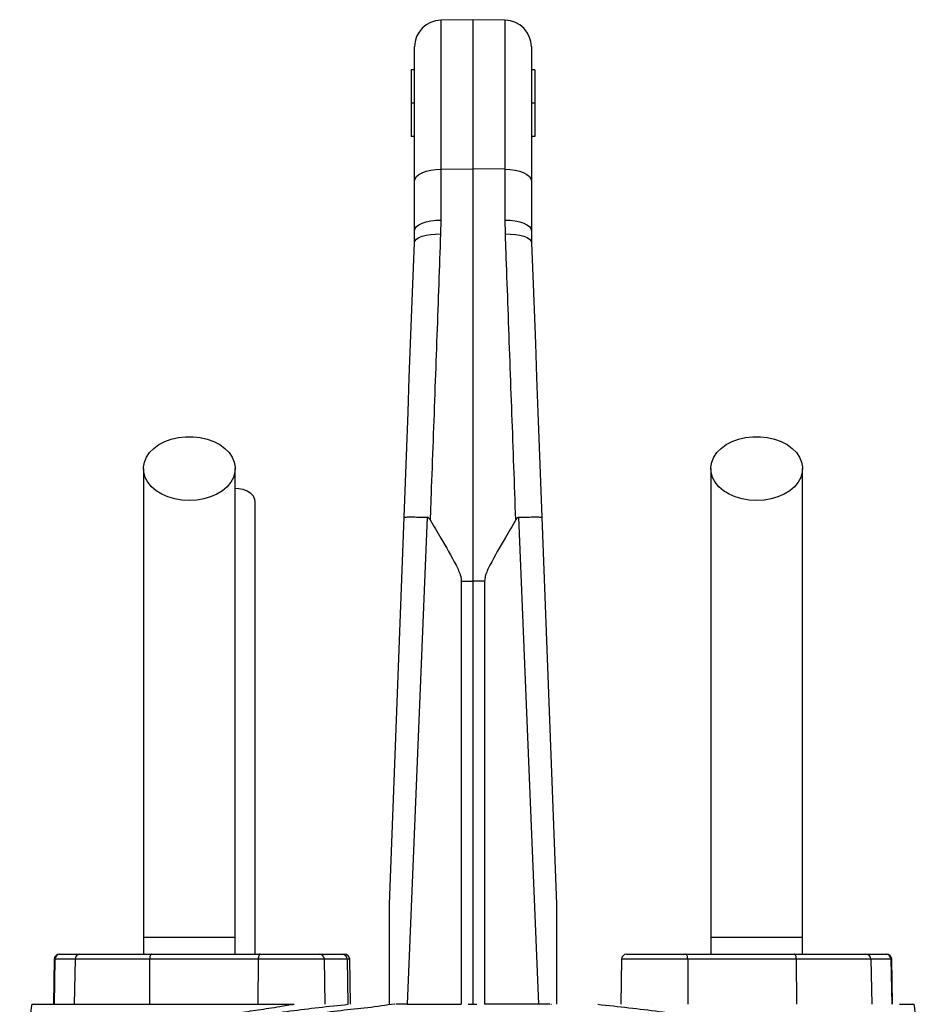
# Model space of a CAD drawing. Header units: millimetres. Extents: x 8 to 733, y 11 to 2128.
# Tile 11 of 11: x 175 to 447, y 1833 to 2128. Entities that reach past the tile are written whole.
import ezdxf

# ---------------------------------------------------------------- set-up
doc = ezdxf.new("R2010")
doc.units = ezdxf.units.MM

msp = doc.modelspace()

# ---------------------------------------------------------------- linework, layer by layer
at = {"color": 7, "linetype": 'Continuous', "lineweight": 25}
for p, q in [((310.72, 2128.26), (301.08, 2128.1)), ((320.36, 2128.1), (310.72, 2128.26)), ((310.72, 2128.26), (310.72, 2083.55)), ((293.22, 2079.94), (293.22, 2120.1)), ((328.22, 2120.1), (328.22, 2079.94)), ((293.22, 2113.26), (292.22, 2113.26)), ((292.22, 2113.26), (292.22, 2103.26)), ((329.22, 2113.26), (328.22, 2113.26)), ((329.22, 2113.26), (329.22, 2103.26)), ((293.22, 2103.26), (292.22, 2103.26)), ((292.22, 2103.26), (292.22, 2093.26)), ((329.22, 2103.26), (328.22, 2103.26)), ((329.22, 2103.26), (329.22, 2093.26)), ((293.22, 2093.26), (292.22, 2093.26)), ((329.22, 2093.26), (328.22, 2093.26)), ((301.08, 2083.47), (310.72, 2083.55)), ((301.08, 2083.47), (301.08, 2068.23)), ((310.72, 2083.55), (310.72, 1960.06)), ((320.36, 2083.47), (310.72, 2083.55)), ((320.36, 2068.23), (320.36, 2083.47)), ((293.22, 2065.14), (293.22, 2079.94)), ((328.22, 2079.94), (328.22, 2065.14)), ((301.08, 2068.23), (301, 2064.06)), ((320.44, 2064.06), (320.36, 2068.23)), ((293.15, 2061.39), (293.22, 2065.14)), ((328.22, 2065.14), (328.29, 2061.39)), ((307.23, 1960.06), (310.72, 1960.06)), ((307.23, 1960.06), (307.23, 1833.26)), ((314.21, 1960.06), (310.72, 1960.06)), ((310.72, 1960.06), (310.72, 1833.26)), ((314.21, 1960.06), (314.21, 1833.26)), ((211.97, 1853.26), (211.97, 1848.26)), ((239.47, 1853.26), (211.97, 1853.26)), ((239.47, 1848.26), (239.47, 1853.26)), ((381.97, 1853.26), (381.97, 1848.26)), ((409.47, 1853.26), (381.97, 1853.26)), ((409.47, 1848.26), (409.47, 1853.26)), ((185.24, 1846.79), (185.01, 1833.26)), ((185.47, 1846.79), (185.24, 1833.26)), ((191.48, 1846.79), (185.47, 1846.79)), ((186.74, 1848.26), (186.95, 1848.26)), ((186.95, 1848.26), (192.96, 1848.26)), ((191.48, 1846.79), (191.25, 1833.26)), ((213.83, 1846.79), (191.48, 1846.79)), ((192.96, 1848.26), (214.34, 1848.26)), ((213.83, 1846.79), (213.75, 1833.26)), ((246.38, 1846.79), (213.83, 1846.79)), ((214.34, 1848.26), (246.9, 1848.26)), ((246.38, 1846.79), (246.3, 1833.26)), ((246.9, 1848.26), (264.7, 1848.26)), ((264.7, 1848.26), (271.58, 1848.26)), ((266.43, 1833.26), (266.2, 1846.79)), ((271.58, 1848.26), (272.27, 1848.26)), ((273.01, 1846.79), (273.23, 1833.26)), ((274, 1833.26), (273.77, 1846.79)), ((355.24, 1846.79), (355.01, 1833.26)), ((356.74, 1848.26), (374.55, 1848.26)), ((374.55, 1848.26), (407.1, 1848.26)), ((375.06, 1846.79), (375.14, 1833.26)), ((407.61, 1846.79), (375.06, 1846.79)), ((407.1, 1848.26), (428.48, 1848.26)), ((407.61, 1846.79), (407.69, 1833.26)), ((429.96, 1846.79), (407.61, 1846.79)), ((428.48, 1848.26), (434.49, 1848.26)), ((429.96, 1846.79), (430.19, 1833.26)), ((435.97, 1846.79), (429.96, 1846.79)), ((434.49, 1848.26), (434.7, 1848.26)), ((435.97, 1846.79), (436.2, 1833.26)), ((436.43, 1833.26), (436.2, 1846.79)), ((291.03, 1833.26), (307.23, 1833.26)), ((309.27, 1833.26), (309.62, 1833.26)), ((309.44, 1833.26), (310.37, 1833.26)), ((310.2, 1833.26), (310.55, 1833.26)), ((310.37, 1833.26), (310.72, 1833.26)), ((310.73, 1833.26), (311.67, 1833.26)), ((311.67, 1833.26), (311.9, 1833.26)), ((330.42, 1833.26), (314.21, 1833.26)), ((334.18, 1833.26), (334.23, 1833.26)), ((364.31, 1833.26), (364.32, 1833.26))]:
    msp.add_line(p, q, dxfattribs=at)
at = {"color": 8, "linetype": 'Continuous', "lineweight": 25}
for p, q in [((301.08, 2128.1), (301.08, 2083.47)), ((320.36, 2083.47), (320.36, 2128.1)), ((185.47, 1846.79), (185.24, 1846.79)), ((266.2, 1846.79), (246.38, 1846.79)), ((273.01, 1846.79), (266.2, 1846.79)), ((273.77, 1846.79), (273.01, 1846.79)), ((375.06, 1846.79), (355.24, 1846.79)), ((436.2, 1846.79), (435.97, 1846.79))]:
    msp.add_line(p, q, dxfattribs=at)
at = {"color": 7, "linetype": 'Continuous', "lineweight": 25, "flags": 128}
for points in [[(293.22, 2079.94), (293.37, 2080.62), (293.82, 2081.28), (294.54, 2081.88), (295.51, 2082.42), (296.7, 2082.86), (298.06, 2083.19), (299.54, 2083.39), (301.08, 2083.47)], [(320.36, 2083.47), (321.9, 2083.39), (323.38, 2083.19), (324.74, 2082.86), (325.93, 2082.42), (326.9, 2081.88), (327.62, 2081.28), (328.07, 2080.62), (328.22, 2079.94)], [(293.22, 2065.14), (293.37, 2065.74), (293.82, 2066.31), (294.54, 2066.84), (295.51, 2067.31), (296.7, 2067.69), (298.06, 2067.98), (299.54, 2068.16), (301.08, 2068.23)], [(320.36, 2068.23), (321.9, 2068.16), (323.38, 2067.98), (324.74, 2067.69), (325.93, 2067.31), (326.9, 2066.84), (327.62, 2066.31), (328.07, 2065.74), (328.22, 2065.14)], [(293.15, 2061.39), (293.32, 2061.95), (293.78, 2062.48), (294.51, 2062.96), (295.48, 2063.37), (296.66, 2063.7), (298.01, 2063.92), (299.48, 2064.05), (301, 2064.06)], [(320.44, 2064.06), (321.96, 2064.05), (323.43, 2063.92), (324.78, 2063.7), (325.96, 2063.37), (326.93, 2062.96), (327.66, 2062.48), (328.12, 2061.95), (328.29, 2061.39)], [(290.07, 1979.19), (290.46, 1989.73), (290.86, 2000.23), (291.25, 2010.66), (291.64, 2021.02), (292.02, 2031.29), (292.4, 2041.45), (292.78, 2051.49), (293.15, 2061.39)], [(328.29, 2061.39), (328.66, 2051.49), (329.04, 2041.45), (329.42, 2031.29), (329.8, 2021.02), (330.19, 2010.66), (330.58, 2000.23), (330.98, 1989.73), (331.37, 1979.19)], [(225.72, 1984.21), (223.51, 1984.33), (221.37, 1984.7), (219.33, 1985.3), (217.46, 1986.13), (215.8, 1987.15), (214.4, 1988.34), (213.3, 1989.68), (212.51, 1991.12), (212.07, 1992.62), (211.98, 1994.16), (212.25, 1995.69), (212.86, 1997.17), (213.81, 1998.56), (215.07, 1999.83), (216.6, 2000.94), (218.37, 2001.87), (220.33, 2002.58), (222.43, 2003.07), (224.61, 2003.32), (226.83, 2003.32), (229.01, 2003.07), (231.11, 2002.58), (233.07, 2001.87), (234.84, 2000.94), (236.37, 1999.83), (237.63, 1998.56), (238.58, 1997.17), (239.19, 1995.69), (239.46, 1994.16), (239.37, 1992.62), (238.93, 1991.12), (238.14, 1989.68), (237.04, 1988.34), (235.64, 1987.15), (233.98, 1986.13), (232.11, 1985.3), (230.07, 1984.7), (227.93, 1984.33), (225.72, 1984.21)], [(395.72, 1984.21), (393.51, 1984.33), (391.37, 1984.7), (389.33, 1985.3), (387.46, 1986.13), (385.8, 1987.15), (384.4, 1988.34), (383.3, 1989.68), (382.51, 1991.12), (382.07, 1992.62), (381.98, 1994.16), (382.25, 1995.69), (382.86, 1997.17), (383.81, 1998.56), (385.07, 1999.83), (386.6, 2000.94), (388.37, 2001.87), (390.33, 2002.58), (392.43, 2003.07), (394.61, 2003.32), (396.83, 2003.32), (399.01, 2003.07), (401.11, 2002.58), (403.07, 2001.87), (404.84, 2000.94), (406.37, 1999.83), (407.63, 1998.56), (408.58, 1997.17), (409.19, 1995.69), (409.46, 1994.16), (409.37, 1992.62), (408.93, 1991.12), (408.14, 1989.68), (407.04, 1988.34), (405.64, 1987.15), (403.98, 1986.13), (402.11, 1985.3), (400.07, 1984.7), (397.93, 1984.33), (395.72, 1984.21)], [(245.47, 1983.78), (245.37, 1984.53), (244.92, 1985.48), (244.15, 1986.33), (243.1, 1987.02), (241.84, 1987.5), (240.44, 1987.75), (239.47, 1987.78)], [(285.72, 1863.26), (287.89, 1921.11), (290.07, 1979.19)], [(296.97, 1979.18), (294.98, 1930.38), (293, 1881.73), (291.03, 1833.26)], [(330.42, 1833.26), (328.44, 1881.73), (326.46, 1930.38), (324.47, 1979.18)], [(331.37, 1979.19), (333.55, 1921.11), (335.72, 1863.26)], [(214.34, 1848.26), (214.24, 1848.24), (214.15, 1848.15), (214.06, 1848.02), (213.98, 1847.83), (213.92, 1847.61), (213.87, 1847.36), (213.84, 1847.08), (213.83, 1846.79)], [(246.9, 1848.26), (246.8, 1848.24), (246.7, 1848.15), (246.61, 1848.02), (246.54, 1847.83), (246.47, 1847.61), (246.42, 1847.36), (246.39, 1847.08), (246.38, 1846.79)], [(375.06, 1846.79), (375.05, 1847.08), (375.02, 1847.36), (374.97, 1847.61), (374.91, 1847.83), (374.83, 1848.02), (374.74, 1848.15), (374.64, 1848.24), (374.55, 1848.26)], [(407.61, 1846.79), (407.6, 1847.08), (407.57, 1847.36), (407.52, 1847.61), (407.46, 1847.83), (407.38, 1848.02), (407.29, 1848.15), (407.2, 1848.24), (407.1, 1848.26)]]:
    msp.add_lwpolyline(points, dxfattribs=at)
at = {"color": 7, "linetype": 'Continuous', "lineweight": 25}
for centre, radius, start, end in [((301.22, 2120.1), 8, 91, 180), ((320.22, 2120.1), 8, 0, 89), ((186.74, 1846.76), 1.5, 90, 179), ((186.96, 1846.78), 1.49, 90.4316, 179.4486), ((192.97, 1846.78), 1.49, 90.4321, 179.4485), ((264.7, 1846.76), 1.5, 1, 90), ((271.54, 1846.8), 1.46, 359.4839, 88.4767), ((272.27, 1846.76), 1.5, 1, 90), ((356.74, 1846.76), 1.5, 90, 179), ((428.47, 1846.78), 1.49, 0.5517, 89.5681), ((434.48, 1846.78), 1.49, 0.5514, 89.5684), ((434.7, 1846.76), 1.5, 1, 90)]:
    msp.add_arc(centre, radius, start, end, dxfattribs=at)
for points, knots in [([(301, 2064.06), (300.82, 2059.08), (300.46, 2049.1), (299.9, 2033.75), (299.33, 2018.1), (298.75, 2002.18), (298.27, 1988.9), (297.98, 1980.96), (297.89, 1978.42)], [0, 0, 0, 0, 0.181444, 0.363184, 0.544926, 0.729105, 0.913284, 1, 1, 1, 1]), ([(323.56, 1978.42), (323.36, 1983.74), (322.97, 1994.38), (322.4, 2010.21), (321.82, 2025.97), (321.26, 2041.58), (320.79, 2054.27), (320.52, 2061.69), (320.44, 2064.06)], [0, 0, 0, 0, 0.181442, 0.363184, 0.544924, 0.729104, 0.913283, 1, 1, 1, 1]), ([(211.97, 1993.78), (211.97, 1990.85), (211.97, 1985.03), (211.97, 1976.24), (211.97, 1967.37), (211.97, 1958.31), (211.97, 1948.95), (211.97, 1939.21), (211.97, 1929.48), (211.97, 1919.83), (211.97, 1910.35), (211.97, 1900.69), (211.97, 1889.95), (211.97, 1878.24), (211.97, 1865.66), (211.97, 1857.36), (211.97, 1853.26)], [0, 0, 0, 0, 0.079644, 0.158009, 0.235124, 0.311015, 0.385614, 0.459005, 0.531252, 0.593311, 0.654261, 0.714301, 0.773508, 0.85087, 0.926319, 1, 1, 1, 1]), ([(239.47, 1853.26), (239.47, 1855.8), (239.47, 1861.07), (239.47, 1869.28), (239.47, 1878.09), (239.47, 1886.75), (239.47, 1895.16), (239.47, 1903.21), (239.47, 1911.46), (239.47, 1920.21), (239.47, 1929.34), (239.47, 1938.77), (239.47, 1948.08), (239.47, 1957.26), (239.47, 1966.35), (239.47, 1975.42), (239.47, 1984.56), (239.47, 1990.67), (239.47, 1993.78)], [0, 0, 0, 0, 0.0455207, 0.094717, 0.1476106, 0.2042748, 0.2514561, 0.3008578, 0.3524183, 0.4062125, 0.4702248, 0.5372899, 0.6071723, 0.6799071, 0.7555867, 0.8341507, 0.9156094, 1, 1, 1, 1]), ([(381.97, 1993.78), (381.97, 1990.85), (381.97, 1985.03), (381.97, 1976.24), (381.97, 1967.37), (381.97, 1958.31), (381.97, 1948.95), (381.97, 1939.21), (381.97, 1929.48), (381.97, 1919.83), (381.97, 1910.35), (381.97, 1900.69), (381.97, 1889.95), (381.97, 1878.24), (381.97, 1865.66), (381.97, 1857.36), (381.97, 1853.26)], [0, 0, 0, 0, 0.079644, 0.158009, 0.235124, 0.311015, 0.385614, 0.459005, 0.531252, 0.593311, 0.654261, 0.714301, 0.773508, 0.85087, 0.926319, 1, 1, 1, 1]), ([(409.47, 1853.26), (409.47, 1855.8), (409.47, 1861.07), (409.47, 1869.28), (409.47, 1878.09), (409.47, 1886.75), (409.47, 1895.16), (409.47, 1903.21), (409.47, 1911.46), (409.47, 1920.21), (409.47, 1929.34), (409.47, 1938.77), (409.47, 1948.08), (409.47, 1957.26), (409.47, 1966.35), (409.47, 1975.42), (409.47, 1984.56), (409.47, 1990.67), (409.47, 1993.78)], [0, 0, 0, 0, 0.0455207, 0.094717, 0.1476106, 0.2042748, 0.2514561, 0.3008578, 0.3524183, 0.4062125, 0.4702248, 0.5372899, 0.6071723, 0.6799071, 0.7555867, 0.8341507, 0.9156094, 1, 1, 1, 1]), ([(245.47, 1848.26), (245.47, 1851.22), (245.47, 1857.05), (245.47, 1865.32), (245.47, 1872.66), (245.47, 1878.75), (245.47, 1883.86), (245.47, 1888.43), (245.47, 1894.89), (245.47, 1903.33), (245.47, 1913.4), (245.47, 1922.5), (245.47, 1930.68), (245.47, 1937.93), (245.47, 1944.62), (245.47, 1949.73), (245.47, 1953.76), (245.47, 1957.17), (245.47, 1961.24), (245.47, 1965.98), (245.47, 1971.35), (245.47, 1977.36), (245.47, 1981.56), (245.47, 1983.78)], [0, 0, 0, 0, 0.054744, 0.107977, 0.153559, 0.191503, 0.22184, 0.249642, 0.27782, 0.34498, 0.413069, 0.481322, 0.538686, 0.595913, 0.650734, 0.701463, 0.724861, 0.754493, 0.790614, 0.833219, 0.882313, 0.937906, 1, 1, 1, 1]), ([(290.07, 1979.19), (290.07, 1979.19), (290.07, 1979.2), (290.12, 1979.23), (290.63, 1979.27), (292.16, 1979.29), (294.34, 1979.26), (296.09, 1979.2), (296.97, 1979.18)], [0, 0, 0, 0, 0.005769, 0.058867, 0.294311, 0.529599, 0.764798, 1, 1, 1, 1]), ([(297.89, 1978.42), (297.81, 1978.55), (297.65, 1978.8), (297.37, 1979.06), (297.13, 1979.16), (297.01, 1979.18), (296.97, 1979.18)], [0, 0, 0, 0, 0.356478, 0.715874, 0.909373, 1, 1, 1, 1]), ([(297.89, 1978.42), (298.95, 1976.6), (301.58, 1972.09), (304.54, 1967.06), (306.45, 1963.19), (307.08, 1961.61), (307.19, 1960.54), (307.23, 1960.06)], [0, 0, 0, 0, 0.3067629, 0.7561796, 0.8439242, 0.9313554, 1, 1, 1, 1]), ([(323.56, 1978.42), (322.49, 1976.6), (319.86, 1972.09), (316.9, 1967.06), (314.99, 1963.19), (314.36, 1961.61), (314.25, 1960.54), (314.21, 1960.06)], [0, 0, 0, 0, 0.3067629, 0.7561796, 0.8439242, 0.9313554, 1, 1, 1, 1]), ([(324.47, 1979.18), (324.39, 1979.17), (324.21, 1979.14), (323.91, 1978.93), (323.7, 1978.66), (323.58, 1978.46), (323.56, 1978.42)], [0, 0, 0, 0, 0.189083, 0.434335, 0.878653, 1, 1, 1, 1]), ([(324.47, 1979.18), (325.35, 1979.2), (327.1, 1979.26), (329.28, 1979.29), (330.81, 1979.27), (331.32, 1979.23), (331.37, 1979.2), (331.37, 1979.19), (331.37, 1979.19)], [0, 0, 0, 0, 0.235202, 0.470401, 0.705689, 0.941133, 0.994231, 1, 1, 1, 1]), ([(285.72, 1833.26), (285.72, 1834.1), (285.72, 1838.3), (285.72, 1844.44), (285.72, 1851.03), (285.72, 1855.14), (285.72, 1857.9), (285.72, 1859.74), (285.72, 1860.97), (285.72, 1861.8), (285.72, 1862.35), (285.72, 1862.75), (285.72, 1863.02), (285.72, 1863.19), (285.72, 1863.25), (285.72, 1863.26), (285.72, 1863.26)], [0, 0, 0, 0, 0.082592, 0.412983, 0.60447, 0.732978, 0.819335, 0.877481, 0.916748, 0.943382, 0.961575, 0.97413, 0.987093, 0.992367, 0.996868, 1, 1, 1, 1]), ([(335.72, 1863.26), (335.72, 1863.26), (335.72, 1863.25), (335.72, 1863.14), (335.72, 1862.71), (335.72, 1861.45), (335.72, 1859.5), (335.72, 1854.72), (335.72, 1847.54), (335.72, 1839.58), (335.72, 1834.82), (335.72, 1833.26)], [0, 0, 0, 0, 0.003829, 0.008721, 0.017849, 0.057941, 0.137044, 0.216316, 0.53144, 0.846738, 1, 1, 1, 1]), ([(178.49, 1833.26), (178.15, 1830.63), (177.48, 1825.35), (176.45, 1817.36), (175.6, 1810.83), (175.06, 1806.97), (174.89, 1805.76)], [0, 0, 0, 0, 0.289898, 0.579817, 0.868374, 1, 1, 1, 1]), ([(176.76, 1807.74), (176.76, 1807.74), (177.45, 1807.74), (178.86, 1810.2), (181.91, 1812.1), (185.98, 1814.82), (191.4, 1817.49), (197.75, 1820.13), (204.19, 1822.34), (210.34, 1824.18), (215.97, 1825.68), (221.94, 1827.1), (228, 1828.4), (234.08, 1829.57), (240.11, 1830.62), (246.39, 1831.69), (252.02, 1832.35), (255.76, 1833.26), (257.13, 1833.26), (257.13, 1833.26)], [0, 0, 0, 0, 0, 0.065218, 0.130675, 0.220363, 0.310052, 0.402347, 0.494643, 0.556083, 0.617523, 0.679778, 0.742033, 0.797135, 0.852236, 0.907899, 0.963562, 1, 1, 1, 1, 1]), ([(178.5, 1833.26), (178.5, 1833.26), (178.4, 1833.26), (178.89, 1833.26), (179.89, 1833.26), (181.22, 1833.26), (182.38, 1833.26), (182.95, 1833.26)], [0, 0, 0, 0, 0.010015, 0.323714, 0.564181, 0.79077, 1, 1, 1, 1]), ([(182.95, 1833.26), (184.48, 1833.26), (187.54, 1833.26), (193.49, 1833.26), (200.32, 1833.26), (208.07, 1833.26), (216.6, 1833.26), (225.82, 1833.26), (235.66, 1833.26), (246.07, 1833.26), (253.45, 1833.26), (257.13, 1833.26)], [0, 0, 0, 0, 0.114839, 0.228559, 0.34136, 0.453398, 0.564844, 0.67389, 0.782671, 0.891327, 1, 1, 1, 1]), ([(287.26, 1833.26), (287.26, 1833.26), (286.06, 1833.26), (281.77, 1832.44), (275.14, 1831.87), (269.76, 1831.18), (267.07, 1830.83)], [0, 0, 0, 0, 0.000003, 0.193053, 0.595795, 1, 1, 1, 1]), ([(291.03, 1833.26), (290.72, 1833.26), (289.56, 1833.26), (288.3, 1833.26), (287.66, 1833.26), (287.61, 1833.26)], [0, 0, 0, 0, 0.245335, 0.951371, 1, 1, 1, 1]), ([(333.88, 1833.26), (333.83, 1833.26), (333.22, 1833.26), (331.98, 1833.26), (330.81, 1833.26), (330.42, 1833.26)], [0, 0, 0, 0, 0.0619547, 0.6863075, 1, 1, 1, 1]), ([(438.5, 1833.26), (438.99, 1833.26), (439.98, 1833.26), (441.18, 1833.26), (442.11, 1833.26), (442.78, 1833.26), (442.86, 1833.26), (442.9, 1833.26)], [0, 0, 0, 0, 0.183654, 0.367231, 0.572224, 0.777102, 1, 1, 1, 1]), ([(446.56, 1805.64), (446.47, 1806.33), (446.02, 1809.48), (445.24, 1815.47), (444.13, 1823.99), (443.36, 1830.04), (442.95, 1833.26)], [0, 0, 0, 0, 0.0754, 0.341301, 0.649485, 1, 1, 1, 1])]:
    msp.add_open_spline(points, degree=3, knots=knots, dxfattribs=at)
at = {"color": 8, "linetype": 'Continuous', "lineweight": 25}
for points, knots in [([(194.78, 1817.3), (195.4, 1817.57), (198.2, 1818.76), (204.02, 1820.71), (211.45, 1822.91), (218.68, 1824.74), (225.17, 1826.19), (231.68, 1827.49), (236.49, 1828.36), (241.8, 1829.25), (247.66, 1830.15), (255.96, 1831.29), (264.5, 1832.34), (270.39, 1832.96), (273.33, 1833.26)], [0, 0, 0, 0, 0.035434, 0.158803, 0.280764, 0.369201, 0.457637, 0.535147, 0.612657, 0.630814, 0.722604, 0.814397, 0.907198, 1, 1, 1, 1]), ([(348.11, 1833.26), (351.23, 1832.94), (357.47, 1832.28), (366.61, 1831.15), (375.54, 1829.9), (384.82, 1828.41), (394.14, 1826.66), (403.33, 1824.62), (411.87, 1822.4), (419.66, 1819.97), (425.09, 1818.09), (427.54, 1816.97), (427.95, 1816.78)], [0, 0, 0, 0, 0.096195, 0.19239, 0.290423, 0.388452, 0.507804, 0.623228, 0.738651, 0.8574, 0.97615, 1, 1, 1, 1])]:
    msp.add_open_spline(points, degree=3, knots=knots, dxfattribs=at)

doc.saveas('drawing.dxf')
